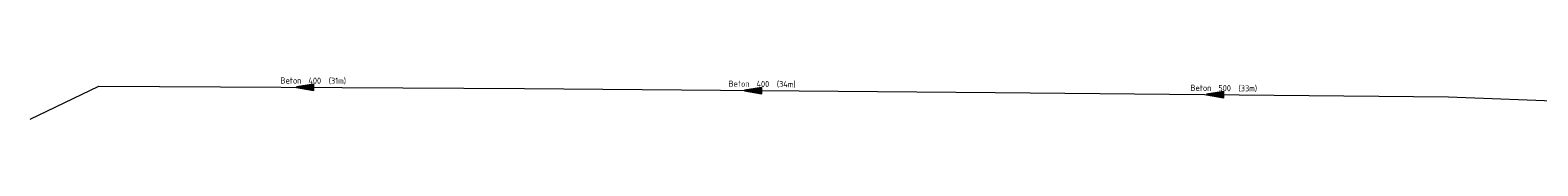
# Model space of a CAD drawing. Header units: metres. Extents: x 195696 to 514079, y 327475 to 328989.
# Tile 1 of 256: x 195713 to 195823, y 327619 to 327622. Entities that reach past the tile are written whole.
import ezdxf
from ezdxf.enums import TextEntityAlignment as Align

# ---------------------------------------------------------------- set-up
doc = ezdxf.new("R2010")
doc.units = ezdxf.units.M
doc.layers.add('B-WE-RI-GWA-G', color=30, linetype='Continuous', lineweight=18)
doc.layers.add('B-WE-RI-GWA_MATERIAAL-DIAMETER-BOB-STROOMRICHTING-S', color=252, linetype='Continuous', lineweight=25)
doc.styles.add('NLCS-ISO', font='NLCS-ISO.ttf')

# ---------------------------------------------------------------- blocks, each defined once
blk = doc.blocks.new('*U219')
at = {"ltscale": 0.1}
blk.add_hatch(color=256, dxfattribs=at).paths.add_polyline_path([(-2.500000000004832, 0), (2.500000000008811, -0.8333333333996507), (2.500000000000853, 0.8333333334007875)])
at = {"ltscale": 0.1, "flags": 128}
blk.add_lwpolyline([(-2.500000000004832, 0), (2.500000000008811, -0.8333333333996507), (2.500000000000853, 0.8333333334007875)], close=True, dxfattribs=at)
at = {"ltscale": 0.1, "style": 'NLCS-ISO'}
for tag, p in [('MAT', (-1, 0.5000000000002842)), ('BOBL', (-73.85659504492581, -3.239999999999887))]:
    blk.add_attdef(tag, text='', height=1.8, dxfattribs=at).set_placement(p, align=Align.BOTTOM_RIGHT)
for tag, p in [('DIA', (1, 0.5000000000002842)), ('BOBR', (76.25185723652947, -3.24))]:
    blk.add_attdef(tag, text='', height=1.8, dxfattribs=at).set_placement(p, align=Align.BOTTOM_LEFT)
blk.add_attdef('JVA', text='', height=1.8, dxfattribs=at).set_placement((0, -0.9999999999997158), align=Align.TOP_CENTER)
blk = doc.blocks.new('*U211')
at = {"ltscale": 0.1}
blk.add_hatch(color=256, dxfattribs=at).paths.add_polyline_path([(-2.500000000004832, 0), (2.500000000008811, -0.8333333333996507), (2.500000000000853, 0.8333333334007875)])
at = {"ltscale": 0.1, "flags": 128}
blk.add_lwpolyline([(-2.500000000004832, 0), (2.500000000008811, -0.8333333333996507), (2.500000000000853, 0.8333333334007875)], close=True, dxfattribs=at)
at = {"ltscale": 0.1, "style": 'NLCS-ISO'}
for tag, p in [('MAT', (-1, 0.5000000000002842)), ('BOBL', (-76.39827058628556, -3.239999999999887))]:
    blk.add_attdef(tag, text='', height=1.8, dxfattribs=at).set_placement(p, align=Align.BOTTOM_RIGHT)
for tag, p in [('DIA', (1, 0.5000000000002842)), ('BOBR', (80.80991919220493, -3.24))]:
    blk.add_attdef(tag, text='', height=1.8, dxfattribs=at).set_placement(p, align=Align.BOTTOM_LEFT)
blk.add_attdef('JVA', text='', height=1.8, dxfattribs=at).set_placement((0, -0.9999999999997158), align=Align.TOP_CENTER)
blk = doc.blocks.new('*U212')
at = {"ltscale": 0.1}
blk.add_hatch(color=256, dxfattribs=at).paths.add_polyline_path([(-2.500000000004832, 0), (2.500000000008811, -0.8333333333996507), (2.500000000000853, 0.8333333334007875)])
at = {"ltscale": 0.1, "flags": 128}
blk.add_lwpolyline([(-2.500000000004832, 0), (2.500000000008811, -0.8333333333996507), (2.500000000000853, 0.8333333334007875)], close=True, dxfattribs=at)
at = {"ltscale": 0.1, "style": 'NLCS-ISO'}
for tag, p in [('MAT', (-1, 0.5000000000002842)), ('BOBL', (-67.2656804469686, -3.239999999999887))]:
    blk.add_attdef(tag, text='', height=1.8, dxfattribs=at).set_placement(p, align=Align.BOTTOM_RIGHT)
for tag, p in [('DIA', (1, 0.5000000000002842)), ('BOBR', (72.53515515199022, -3.24))]:
    blk.add_attdef(tag, text='', height=1.8, dxfattribs=at).set_placement(p, align=Align.BOTTOM_LEFT)
blk.add_attdef('JVA', text='', height=1.8, dxfattribs=at).set_placement((0, -0.9999999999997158), align=Align.TOP_CENTER)

msp = doc.modelspace()

# ---------------------------------------------------------------- linework, layer by layer
at = {"layer": 'B-WE-RI-GWA-G'}
for p, q in [((195783.37, 327620.82), (195816.5, 327620.51)), ((195816.5, 327620.51), (195851.1, 327619.19))]:
    msp.add_line(p, q, dxfattribs=at)
at = {"layer": 'B-WE-RI-GWA-G', "flags": 128}
msp.add_lwpolyline([(195712.84, 327618.88), (195717.87, 327621.3), (195748.98, 327621.12), (195783.37, 327620.82)], dxfattribs=at)

# ---------------------------------------------------------------- block references
at = {"layer": 'B-WE-RI-GWA_MATERIAAL-DIAMETER-BOB-STROOMRICHTING-S'}
ref = msp.add_blockref('*U212', (195732.925008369, 327621.212892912), dxfattribs=dict(at, xscale=0.25, yscale=0.25, zscale=0.25, rotation=359.6684948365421))
ref.add_attrib('MAT', 'Beton', dxfattribs={"layer": '0', "ltscale": 0.1, "height": 0.45, "rotation": 359.6684948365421, "style": 'NLCS-ISO'}).set_placement((195732.6757357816, 327621.3393372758), align=Align.BOTTOM_RIGHT)
ref.add_attrib('DIA', '400  (31m)', dxfattribs={"layer": '0', "ltscale": 0.1, "height": 0.45, "rotation": 359.6684948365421, "style": 'NLCS-ISO'}).set_placement((195733.1757274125, 327621.3364443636), align=Align.BOTTOM_LEFT)
ref = msp.add_blockref('*U211', (195765.6750190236, 327620.974361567), dxfattribs=dict(at, xscale=0.25, yscale=0.25, zscale=0.25, rotation=359.5001948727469))
ref.add_attrib('MAT', 'Beton', dxfattribs={"layer": '0', "ltscale": 0.1, "height": 0.45, "rotation": 359.5001948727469, "style": 'NLCS-ISO'}).set_placement((195765.4261189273, 327621.1015375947), align=Align.BOTTOM_RIGHT)
ref.add_attrib('DIA', '400  (34m)', dxfattribs={"layer": '0', "ltscale": 0.1, "height": 0.45, "rotation": 359.5001948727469, "style": 'NLCS-ISO'}).set_placement((195765.9260999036, 327621.0971760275), align=Align.BOTTOM_LEFT)
ref = msp.add_blockref('*U219', (195799.4350218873, 327620.6696783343), dxfattribs=dict(at, xscale=0.25, yscale=0.25, zscale=0.25, rotation=359.4638945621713))
ref.add_attrib('MAT', 'Beton', dxfattribs={"layer": '0', "ltscale": 0.1, "height": 0.45, "rotation": 359.4638945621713, "style": 'NLCS-ISO'}).set_placement((195799.1862024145, 327620.7970120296), align=Align.BOTTOM_RIGHT)
ref.add_attrib('DIA', '500  (33m)', dxfattribs={"layer": '0', "ltscale": 0.1, "height": 0.45, "rotation": 359.4638945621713, "style": 'NLCS-ISO'}).set_placement((195799.6861805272, 327620.7923336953), align=Align.BOTTOM_LEFT)

doc.saveas('drawing.dxf')
